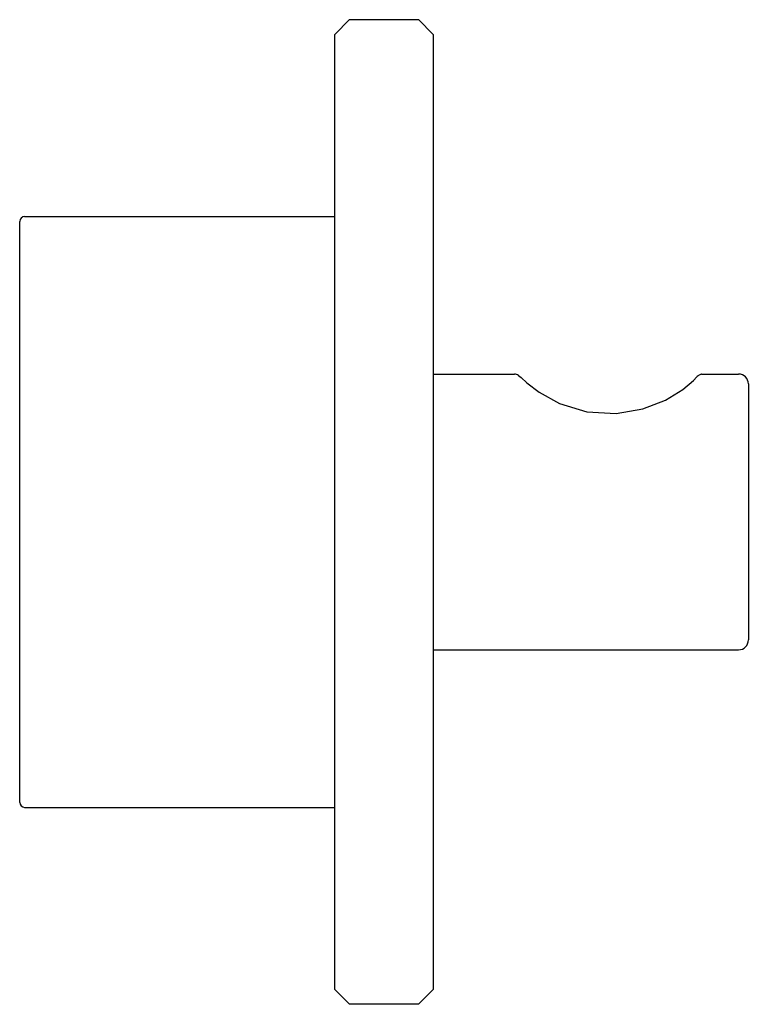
# Model space of a CAD drawing. Header units: millimetres. Extents: x 3910.241 to 3910.315, y 1884.612 to 1884.712.
import ezdxf

# ---------------------------------------------------------------- set-up
doc = ezdxf.new("R2010")
doc.units = ezdxf.units.MM
doc.layers.add('SANINDUSA', color=3, linetype='Continuous')

msp = doc.modelspace()

# ---------------------------------------------------------------- linework, layer by layer
at = {"layer": 'SANINDUSA'}
for p, q in [((3910.27423, 1884.71245), (3910.27273, 1884.71095)), ((3910.27423, 1884.71245), (3910.28123, 1884.71245)), ((3910.28273, 1884.71095), (3910.28123, 1884.71245)), ((3910.27273, 1884.67245), (3910.27273, 1884.71095)), ((3910.28273, 1884.71095), (3910.28273, 1884.67245)), ((3910.24123, 1884.69245), (3910.27273, 1884.69245)), ((3910.24073, 1884.67795), (3910.24073, 1884.69195)), ((3910.24073, 1884.64695), (3910.24073, 1884.67795)), ((3910.28273, 1884.67645), (3910.29097, 1884.67645)), ((3910.30997, 1884.67645), (3910.31373, 1884.67645)), ((3910.31473, 1884.67545), (3910.31473, 1884.64945)), ((3910.27273, 1884.65245), (3910.27273, 1884.67245)), ((3910.28273, 1884.67245), (3910.28273, 1884.65245)), ((3910.27273, 1884.61395), (3910.27273, 1884.65245)), ((3910.28273, 1884.65245), (3910.28273, 1884.61395)), ((3910.28273, 1884.64845), (3910.31373, 1884.64845)), ((3910.24073, 1884.63295), (3910.24073, 1884.64695)), ((3910.24123, 1884.63245), (3910.27273, 1884.63245)), ((3910.27423, 1884.61245), (3910.27273, 1884.61395)), ((3910.28273, 1884.61395), (3910.28123, 1884.61245)), ((3910.28123, 1884.61245), (3910.27423, 1884.61245))]:
    msp.add_line(p, q, dxfattribs=at)
at = {"layer": 'SANINDUSA', "flags": 128}
msp.add_lwpolyline([(3910.29139, 1884.67632), (3910.29166, 1884.6761), (3910.29222, 1884.67557), (3910.29347, 1884.67461), (3910.29554, 1884.67347), (3910.29832, 1884.67263), (3910.30131, 1884.67245), (3910.30403, 1884.67292), (3910.30631, 1884.67381), (3910.30806, 1884.6749), (3910.30915, 1884.6758), (3910.30951, 1884.67619), (3910.30951, 1884.67619)], dxfattribs=at)
at = {"layer": 'SANINDUSA'}
for centre, radius, start, end in [((3910.24123, 1884.69195), 0.0005, 90, 180), ((3910.31373, 1884.67545), 0.001, 0, 90), ((3910.31373, 1884.64945), 0.001, 270, 0), ((3910.24123, 1884.63295), 0.0005, 180, 270)]:
    msp.add_arc(centre, radius, start, end, dxfattribs=at)
for points, knots in [([(3910.29139, 1884.67632), (3910.29132, 1884.67636), (3910.29119, 1884.67644), (3910.29104, 1884.67644), (3910.29097, 1884.67645)], [0, 0, 0, 0, 0.5321, 1, 1, 1, 1]), ([(3910.30997, 1884.67645), (3910.30994, 1884.67644), (3910.30985, 1884.67642), (3910.30973, 1884.67636), (3910.30963, 1884.67629), (3910.30956, 1884.67624), (3910.30953, 1884.67621), (3910.30952, 1884.6762), (3910.30952, 1884.67619), (3910.30951, 1884.67619), (3910.30951, 1884.67619)], [0, 0, 0, 0, 0.177837, 0.47142, 0.69581, 0.845297, 0.895534, 0.925392, 0.954004, 1, 1, 1, 1])]:
    msp.add_open_spline(points, degree=3, knots=knots, dxfattribs=at)

doc.saveas('drawing.dxf')
